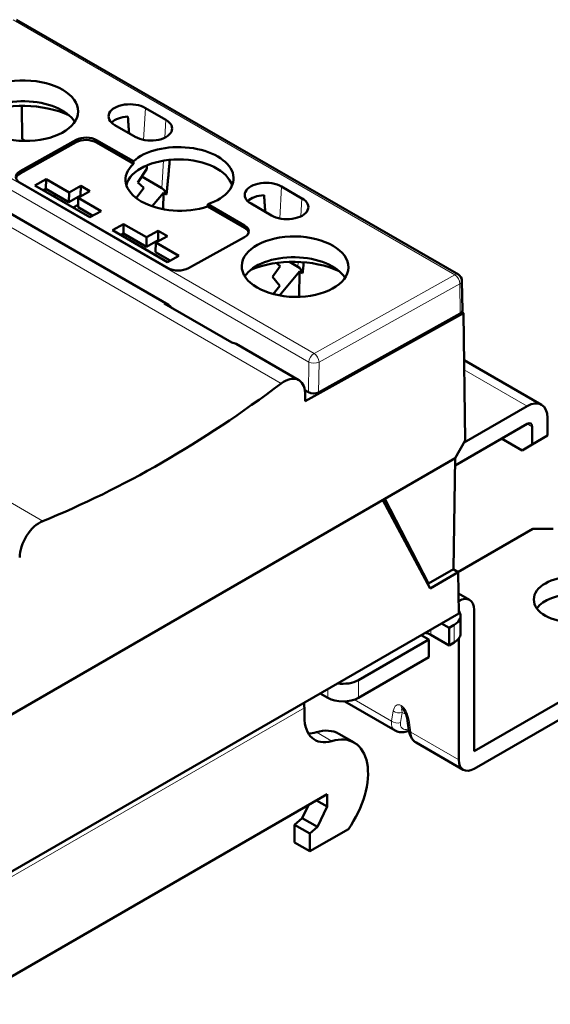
# Model space of a CAD drawing. Header units: millimetres. Extents: x 0 to 420, y 0 to 297.
# Tile 12 of 14: x 328 to 365, y 111 to 179. Entities that reach past the tile are written whole.
import ezdxf

# ---------------------------------------------------------------- set-up
doc = ezdxf.new("R2010")
doc.units = ezdxf.units.MM
doc.layers.add('Arêtes tangentes visibles(celduc)', color=7, linetype='Continuous', lineweight=18)
doc.layers.add('Arêtes visibles(celduc)', color=7, linetype='Continuous', lineweight=50)

msp = doc.modelspace()

# ---------------------------------------------------------------- linework, layer by layer
at = {"layer": 'Arêtes tangentes visibles(celduc)'}
for p, q in [((328.044, 179.328), (358.67, 161.646)), ((348.905, 156.205), (318.278, 173.887)), ((317.919, 173.285), (348.545, 155.603)), ((337.216, 173.223), (337.087, 171.015)), ((315.319, 172.202), (346.636, 154.121)), ((338.63, 172.407), (338.558, 171.166)), ((332.418, 171.01), (332.415, 170.846)), ((333.832, 170.996), (333.829, 170.831)), ((338.465, 169.571), (338.353, 167.663)), ((328.529, 168.844), (328.527, 168.679)), ((346.657, 167.773), (346.528, 165.564)), ((348.071, 166.956), (347.999, 165.715)), ((344.085, 165.076), (344.082, 164.912)), ((347.814, 162.547), (347.794, 162.212)), ((358.67, 161.646), (348.905, 156.205)), ((349.252, 155.596), (359.018, 161.037)), ((359.018, 161.037), (359.049, 158.971)), ((348.545, 155.603), (348.514, 153.502)), ((349.221, 153.495), (349.252, 155.596)), ((363.678, 152.538), (359.32, 155.054)), ((330.095, 144.572), (315.461, 153.021)), ((363.678, 151.314), (364.032, 151.109)), ((358.941, 139.025), (358.928, 139.033)), ((358.622, 137.372), (358.622, 136.147)), ((356.996, 137.045), (356.996, 136.678)), ((351.982, 133.538), (351.982, 132.313)), ((349.861, 132.926), (349.861, 132.313)), ((351.698, 132.185), (354.27, 130.7)), ((348.234, 131.619), (326.16, 118.874)), ((354.397, 131.402), (354.27, 130.7)), ((354.9, 130.595), (355.027, 131.297)), ((354.945, 131.773), (354.945, 131.773)), ((355.027, 131.297), (355.294, 131.143)), ((355.621, 129.92), (355.494, 130.769)), ((350.129, 129.312), (349.069, 129.924)), ((355.621, 129.92), (358.941, 128.003)), ((360.002, 128.615), (360.001, 128.616))]:
    msp.add_line(p, q, dxfattribs=at)
for centre, major_axis, ratio, start_param, end_param in [((358.664, 161.234), (0.25, 0.433), 0.57735, 0, 0.767945), ((358.664, 161.234), (0.243, -0.437), 0.587338, 0.811732, 2.365075), ((358.664, 161.234), (0.5, 0.007), 0.567188, 5.489517, 6.283185), ((348.899, 155.793), (-0.25, -0.433), 0.57735, 3.909538, 5.462881), ((348.899, 155.793), (-0.243, 0.437), 0.587338, 3.953324, 5.506667), ((348.899, 155.793), (0.5, -0.007), 0.54669, 3.935578, 5.50607), ((354.945, 130.846), (-0.261, 0.974), 0.517638, 5.805527, 7.114524), ((354.75, 131.607), (-0.492, 0.089), 0.674736, 0.898277, 2.285023), ((355.299, 131.05), (-0.311, 0.505), 0.213085, 5.907396, 7.216393), ((355.299, 131.977), (-0.25, -0.433), 0.57735, 5.497787, 6.283185), ((355.299, 131.977), (-0.25, -0.433), 0.57735, 5.497787, 6.283185), ((354.945, 130.846), (-0.261, 0.974), 0.517638, 4.49653, 5.805527), ((355.465, 131.236), (-1.023, -1.13), 0.559745, 5.617869, 6.403267), ((354.623, 130.904), (-0.492, 0.089), 0.674736, 0.898277, 2.285023), ((355.742, 130.926), (-0.765, -0.698), 0.539814, 5.667706, 7.067903), ((355.848, 130.973), (-0.494, -0.074), 0.459781, 0, 0.707776), ((355.975, 130.124), (-0.494, -0.074), 0.459781, 0, 0.707776), ((356.549, 130.61), (-0.467, -1.451), 0.559745, 5.377706, 6.163104)]:
    msp.add_ellipse(centre, major_axis=major_axis, ratio=ratio, start_param=start_param, end_param=end_param, dxfattribs=at)
at = {"layer": 'Arêtes visibles(celduc)'}
for p, q in [((328.287, 179.349), (358.914, 161.667)), ((328.655, 173.373), (328.669, 171.062)), ((337.216, 173.223), (338.63, 172.407)), ((336.509, 171.225), (335.095, 172.041)), ((332.415, 170.846), (328.527, 168.679)), ((328.529, 168.844), (332.418, 171.01)), ((328.669, 171.062), (328.887, 170.936)), ((336.385, 169.356), (333.829, 170.831)), ((333.832, 170.996), (336.38, 169.525)), ((336.38, 169.525), (336.385, 169.356)), ((336.693, 168.051), (337.31, 169.001)), ((336.696, 168.909), (337.134, 169.162)), ((337.31, 169.001), (337.31, 169.243)), ((338.782, 162.122), (328.529, 168.041)), ((330.33, 168.28), (329.552, 167.846)), ((330.33, 168.28), (330.32, 167.621)), ((331.921, 167.361), (330.33, 168.28)), ((337.106, 167.693), (336.693, 168.051)), ((338.353, 167.663), (336.962, 168.466)), ((329.552, 167.846), (333.37, 165.642)), ((330.32, 167.621), (330.128, 167.514)), ((331.911, 166.702), (330.32, 167.621)), ((331.921, 167.361), (331.911, 166.702)), ((332.734, 167.814), (331.921, 167.361)), ((332.557, 166.994), (333.37, 167.447)), ((332.734, 167.814), (332.724, 167.155)), ((333.37, 167.447), (332.734, 167.814)), ((336.585, 166.973), (337.106, 167.693)), ((337.685, 166.405), (338.462, 167.337)), ((338.462, 167.337), (338.444, 166.206)), ((338.674, 167.214), (338.462, 167.337)), ((346.657, 167.773), (348.071, 166.956)), ((325.555, 167.225), (338.813, 159.57)), ((331.046, 167.202), (330.85, 167.097)), ((332.724, 167.155), (331.911, 166.702)), ((332.557, 166.994), (332.547, 166.335)), ((334.148, 166.075), (332.557, 166.994)), ((332.785, 167.12), (332.724, 167.155)), ((332.203, 166.316), (332.55, 166.516)), ((333.562, 165.749), (332.547, 166.335)), ((333.37, 165.642), (334.148, 166.075)), ((341.527, 166.387), (341.537, 166.547)), ((344.082, 164.912), (341.527, 166.387)), ((341.537, 166.547), (344.085, 165.076)), ((345.95, 165.774), (344.536, 166.591)), ((335.704, 165.177), (334.926, 164.744)), ((334.926, 164.744), (338.744, 162.539)), ((335.704, 165.177), (335.694, 164.518)), ((337.295, 164.258), (335.704, 165.177)), ((338.108, 164.711), (337.295, 164.258)), ((338.108, 164.711), (338.098, 164.053)), ((338.744, 164.344), (338.108, 164.711)), ((335.694, 164.518), (335.502, 164.411)), ((337.285, 163.6), (335.694, 164.518)), ((337.295, 164.258), (337.285, 163.6)), ((338.098, 164.053), (337.285, 163.6)), ((337.931, 163.891), (338.744, 164.344)), ((338.159, 164.018), (338.098, 164.053)), ((344.085, 164.274), (340.196, 162.107)), ((337.931, 163.891), (337.921, 163.232)), ((339.522, 162.972), (337.931, 163.891)), ((338.936, 162.646), (337.921, 163.232)), ((338.744, 162.539), (339.522, 162.972)), ((346.016, 161.506), (346.548, 162.241)), ((346.548, 162.241), (346.282, 162.472)), ((346.513, 160.22), (347.902, 161.886)), ((347.208, 162.551), (347.794, 162.212)), ((347.902, 161.886), (347.875, 160.121)), ((348.115, 161.763), (347.902, 161.886)), ((346.54, 160.896), (346.016, 161.506)), ((359.195, 159.172), (359.164, 161.242)), ((346.077, 160.317), (346.54, 160.896)), ((343.195, 156.951), (338.504, 159.659)), ((359.261, 158.997), (348.297, 152.892)), ((349.221, 153.495), (359.049, 158.971)), ((359.261, 158.997), (359.155, 159.059)), ((359.393, 150.16), (359.261, 158.997)), ((343.515, 156.856), (347.849, 154.353)), ((364.678, 152.637), (359.31, 155.737)), ((348.514, 153.502), (348.264, 153.646)), ((348.297, 152.892), (348.28, 153.456)), ((359.313, 150.018), (363.678, 152.538)), ((365.092, 151.722), (365.092, 150.497)), ((363.678, 151.314), (358.691, 148.434)), ((364.032, 151.109), (364.032, 149.885)), ((363.325, 149.476), (361.91, 150.293)), ((365.092, 150.497), (364.032, 149.885)), ((359.393, 150.16), (358.699, 148.928)), ((364.032, 149.885), (363.325, 149.476)), ((358.699, 148.928), (353.82, 146.112)), ((358.699, 148.928), (358.581, 141.239)), ((353.82, 146.112), (323.273, 128.475)), ((356.948, 139.9), (353.679, 146.03)), ((353.82, 146.112), (356.835, 140.231)), ((358.884, 141.034), (364.067, 144.026)), ((364.067, 144.026), (365.481, 144.026)), ((356.835, 140.231), (358.581, 141.239)), ((358.897, 141.026), (356.948, 139.9)), ((358.554, 141.224), (358.897, 141.026)), ((358.941, 138.168), (358.897, 141.026)), ((356.835, 140.231), (356.744, 140.283)), ((359.691, 139.1), (358.92, 139.545)), ((358.928, 139.018), (358.941, 139.025)), ((358.941, 138.168), (317.928, 114.49)), ((359.062, 136.759), (359.062, 137.984)), ((360.001, 138.413), (360.001, 128.616)), ((357.739, 137.474), (358.269, 137.168)), ((358.622, 137.372), (358.269, 137.168)), ((375.381, 137.494), (360.002, 128.615)), ((356.855, 136.351), (356.324, 136.657)), ((358.269, 135.943), (356.996, 136.678)), ((358.269, 137.168), (358.269, 135.943)), ((356.855, 136.351), (351.982, 133.538)), ((356.855, 135.127), (356.855, 136.351)), ((358.269, 135.943), (358.622, 136.147)), ((358.941, 136.419), (358.941, 128.003)), ((360.002, 127.391), (375.381, 136.27)), ((351.982, 132.313), (356.855, 135.127)), ((349.861, 132.313), (349.33, 132.619)), ((351.032, 132.062), (354.525, 130.045)), ((348.234, 130.996), (348.234, 131.619)), ((355.049, 131.544), (355.049, 131.544)), ((355.353, 130.899), (355.48, 130.05)), ((351.685, 129.203), (350.625, 129.815)), ((355.988, 129.201), (359.251, 127.316)), ((349.819, 125.624), (324.575, 111.049)), ((349.819, 124.772), (349.081, 125.198)), ((349.819, 124.772), (349.819, 125.624)), ((348.511, 124.869), (348.075, 123.962)), ((349.136, 123.35), (349.819, 124.772)), ((348.075, 123.962), (347.554, 123.5)), ((348.075, 123.962), (349.136, 123.35)), ((347.554, 123.5), (347.554, 122.275)), ((348.615, 122.888), (347.554, 123.5)), ((348.615, 122.888), (349.136, 123.35)), ((351.285, 123.204), (348.615, 121.663)), ((348.615, 121.663), (347.554, 122.275)), ((348.615, 121.663), (348.615, 122.888))]:
    msp.add_line(p, q, dxfattribs=at)
msp.add_arc((358.664, 161.234), 0.5, 0.85843, 60, dxfattribs=at)
for centre, major_axis, ratio in [((328.853, 173.035), (3.7, -0.055), 0.567186), ((347.591, 162.217), (3.7, -0.055), 0.567186), ((366.896, 139.127), (2.75, 0), 0.57735)]:
    msp.add_ellipse(centre, major_axis=major_axis, ratio=ratio, dxfattribs=at)
for centre, major_axis, ratio, start_param, end_param in [((328.831, 171.594), (3.7, -0.055), 0.567186, 0.350527, 2.791065), ((328.816, 170.565), (4.949, -0.074), 0.567186, 0.902798, 2.238795), ((336.156, 172.632), (-1.5, 0.022), 0.567186, 3.935566, 7.077159), ((336.143, 171.809), (-1.447, 0.022), 0.567186, 4.820082, 5.799778), ((337.57, 171.816), (1.5, -0.022), 0.567186, 3.935566, 7.077159), ((333.122, 170.437), (-1, 0.015), 0.567186, 3.935566, 5.506363), ((333.125, 170.602), (1, -0.015), 0.567186, 0.793974, 2.36477), ((339.577, 168.381), (3.75, -0.056), 0.567186, 5.270738, 8.88358), ((339.565, 167.557), (3.697, -0.055), 0.567186, 0.160695, 3.020512), ((329.236, 168.435), (-1, 0.015), 0.567186, 5.506363, 7.077159), ((339.575, 168.216), (-3.739, 0.056), 0.567186, 5.742661, 8.411657), ((329.234, 168.271), (-1, 0.015), 0.567186, 5.506363, 6.137464), ((345.597, 167.182), (-1.5, 0.022), 0.567186, 3.935566, 7.077159), ((328.816, 170.565), (-5.464, 0.082), 0.567186, 1.834351, 1.871531), ((337.517, 166.646), (-1.003, -0.88), 0.696177, 2.771795, 3.373461), ((345.584, 166.358), (-1.447, 0.022), 0.567186, 4.820082, 5.799778), ((347.011, 166.365), (1.5, -0.022), 0.567186, 3.935566, 7.077159), ((343.375, 164.518), (1, -0.015), 0.567186, 0.145721, 0.793974), ((343.378, 164.682), (1, -0.015), 0.567186, 5.506363, 7.077159), ((347.57, 160.775), (3.7, -0.055), 0.567186, 0.350527, 2.791065), ((347.554, 159.746), (4.949, -0.074), 0.567186, 0.902798, 2.238795), ((339.489, 162.516), (-1, 0.015), 0.567186, 0.793974, 2.36477), ((346.958, 161.195), (1.003, 0.88), 0.696177, 5.913388, 6.515054), ((337.831, 157.828), (-0.974, -1.747), 0.567188, 2.853913, 3.412418), ((358.695, 159.175), (0.5, -0.007), 0.567013, 5.50651, 6.300178), ((342.498, 155.134), (1.027, 1.717), 0.587337, 0.009037, 0.288289), ((346.867, 152.611), (0.973, 1.747), 0.587337, 5.506204, 7.206271), ((337.389, 214.528), (-38.932, -69.895), 0.587337, 0.629638, 0.923086), ((348.868, 153.699), (0.5, -0.007), 0.567359, 3.935724, 5.506216), ((363.678, 150.905), (1, 1.732), 0.57735, 5.497787, 7.068583), ((363.678, 150.905), (0.25, 0.433), 0.57735, 5.497787, 7.068583), ((329.913, 142.823), (0.973, 1.747), 0.587337, 0.629638, 2.329705), ((366.896, 137.903), (-2.75, 0), 0.57735, 3.537553, 5.887225), ((358.941, 137.8), (0.75, 1.299), 0.57735, 5.497787, 7.068583), ((357.562, 137.984), (1.5, 0), 0.57735, 5.497787, 6.691805), ((356.289, 136.27), (-1, 0), 0.57735, 3.926991, 4.393756), ((357.562, 136.759), (1.5, 0), 0.57735, 5.497787, 6.283185), ((350.921, 134.15), (-1.5, 0), 0.57735, 1.308997, 2.356194), ((347.174, 132.231), (-0.75, 1.299), 0.57735, 3.926991, 4.194675), ((350.921, 132.926), (1.5, 0), 0.57735, 3.926991, 5.497787), ((350.709, 132.425), (-1.75, -3.031), 0.57735, 5.497787, 6.832069), ((349.649, 133.037), (-1.75, -3.031), 0.57735, 0.307887, 0.548883), ((348.297, 125.785), (2.327, 4.031), 0.57735, 0, 0.548883), ((349.358, 125.172), (2.327, 4.031), 0.57735, 4.552559, 6.832069), ((360.002, 128.616), (-0.751, -1.3), 0.57735, 5.497787, 7.068583)]:
    msp.add_ellipse(centre, major_axis=major_axis, ratio=ratio, start_param=start_param, end_param=end_param, dxfattribs=at)
for points, weights in [([(336.082, 171.472), (336.042, 172.019), (336, 172.627)], [1.00484412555, 1.00291902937, 1]), ([(338.9, 169.627), (338.782, 168.177), (338.674, 167.214)], [1.00561055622, 1.01074270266, 1.00698312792]), ([(345.523, 166.021), (345.483, 166.568), (345.441, 167.177)], [1.00484412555, 1.00291902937, 1]), ([(348.195, 162.524), (348.154, 162.112), (348.115, 161.763)], [1.00853967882, 1.00834348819, 1.00698312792])]:
    msp.add_rational_spline(points, weights, degree=2, dxfattribs=at)
for points, knots in [([(355.049, 131.544), (355.05, 131.543), (355.054, 131.541), (355.064, 131.534), (355.07, 131.529), (355.084, 131.516), (355.093, 131.507), (355.113, 131.484), (355.126, 131.47), (355.155, 131.431), (355.172, 131.406), (355.211, 131.339), (355.233, 131.295), (355.278, 131.192), (355.3, 131.13), (355.333, 131.011), (355.345, 130.954), (355.353, 130.899)], [0, 0, 0, 0, 0.106909, 0.106909, 0.204986, 0.204986, 0.31007, 0.31007, 0.435715, 0.435715, 0.597771, 0.597771, 0.815273, 0.815273, 1.077073, 1.077073, 1.308997, 1.308997, 1.308997, 1.308997]), ([(355.485, 130.019), (355.433, 130), (355.381, 129.983), (355.264, 129.953), (355.199, 129.94), (355.068, 129.925), (355.002, 129.923), (354.866, 129.931), (354.797, 129.941), (354.659, 129.98), (354.59, 130.007), (354.525, 130.045)], [-0.7609056, -0.7609056, -0.7609056, -0.7609056, -0.6283185, -0.6283185, -0.4712389, -0.4712389, -0.3141593, -0.3141593, -0.1570796, -0.1570796, 0, 0, 0, 0]), ([(355.48, 130.05), (355.49, 129.985), (355.503, 129.92), (355.538, 129.794), (355.56, 129.732), (355.612, 129.611), (355.643, 129.552), (355.718, 129.439), (355.762, 129.384), (355.864, 129.284), (355.922, 129.238), (355.988, 129.201)], [-0.7853982, -0.7853982, -0.7853982, -0.7853982, -0.6283185, -0.6283185, -0.4712389, -0.4712389, -0.3141593, -0.3141593, -0.1570796, -0.1570796, 0, 0, 0, 0])]:
    msp.add_open_spline(points, degree=3, knots=knots, dxfattribs=at)

doc.saveas('drawing.dxf')
